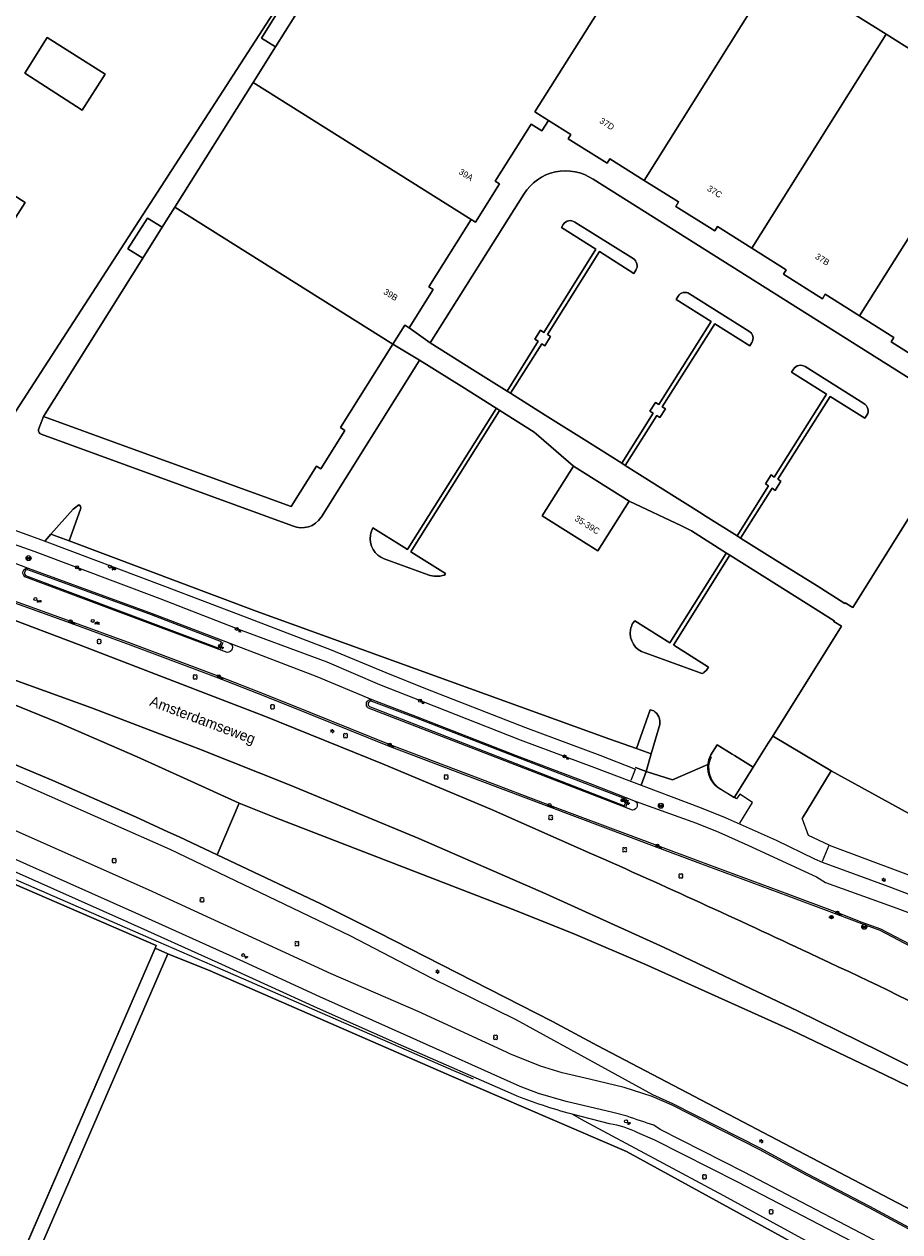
# Model space of a CAD drawing. Header units: metres. Extents: x 151448 to 154749, y 463108 to 465296.
# Tile 250 of 256: x 153706 to 153811, y 463832 to 463977. Entities that reach past the tile are written whole.
import ezdxf
from ezdxf.enums import TextEntityAlignment as Align

# ---------------------------------------------------------------- set-up
doc = ezdxf.new("R2010")
doc.units = ezdxf.units.M
doc.layers.get('0').update_dxf_attribs({"lineweight": 9})
for name, color, linetype, lineweight in [('B-ME-GR-BOOM-S', 253, 'Continuous', 9), ('B-ME-GR-HAAG-G', 253, 'Continuous', 9), ('B-ME-IE-MEUBILAIR_BRANDKRAAN-S', 253, 'Continuous', 9), ('B-ME-IE-MEUBILAIR_LICHTMAST-S', 253, 'Continuous', 9), ('B-ME-IE-MEUBILAIR_PAAL-S', 253, 'Continuous', 9), ('B-ME-IE-MEUBILAIR_TROTTOIRKOLK-S', 253, 'Continuous', 9), ('B-ME-IE-MEUBILAIR_VERKEERSBORD-S', 253, 'Continuous', 9), ('B-ME-KL-DATA_AFSLUITER-S', 253, 'Continuous', 9), ('B-ME-KL-GAS_AFSLUITER-S', 253, 'Continuous', 9), ('B-ME-RI-PUT-S', 253, 'Continuous', 9), ('B-ME-VH-KANTOPSLUITING_ELEMENT_INRIT-G', 253, 'Continuous', 9), ('B-ME-VH-KANTOPSLUITING_VOORKANTBAND-G', 253, 'Continuous', 9), ('B-ME-VH-MATERIAALGRENS-G', 253, 'Continuous', 9), ('B-ME-VH-VERHARDING_ASFALT-G', 253, 'Continuous', 9), ('B-ME-VH-VERHARDING_BETONSTRAATSTEEN-G', 253, 'Continuous', 9), ('B-ME-VH-VERHARDING_TEGEL-G', 253, 'Continuous', 9), ('B-PV-GR-GROENVOORZIENING-GV', 253, 'Continuous', 9), ('B-PV-GR-HAAG-GV', 253, 'Continuous', 9), ('B-PV-IE-TERREINAFSCHEIDING_KUNSTMATIG_HEKWERK-G', 253, 'Continuous', 9), ('B-PV-OG-BEBOUWING-GV', 1, 'Continuous', 9), ('B-PV-OG-BEBOUWING-T18', 2, 'Continuous', 9), ('B-PV-OG-TERREIN_BEGROEID-GV', 253, 'Continuous', 9), ('B-PV-OG-TERREIN_ERF-GV', 253, 'Continuous', 9), ('B-PV-OG-TOPOGRAFIE-T18', 2, 'Continuous', 9), ('B-PV-VH-GESLOTENVERHARDING_ASFALT-GV', 253, 'Continuous', 9), ('B-PV-VH-GESLOTENVERHARDING_KUNSTSTOF-GV', 253, 'Continuous', 9), ('B-PV-VH-OPENVERHARDING_BETONSTRAATSTEEN-GV', 253, 'Continuous', 9), ('B-PV-VH-OPENVERHARDING_TEGEL-GV', 253, 'Continuous', 9)]:
    doc.layers.add(name, color=color, linetype=linetype, lineweight=lineweight)
doc.styles.add('18_100', font='romans', dxfattribs={"width": 0.8, "height": 0.18})
doc.styles.add('18_200', font='romans', dxfattribs={"width": 0.8, "height": 0.36})
doc.styles.add('Drong', font='txt', dxfattribs={"height": 1.8})

# ---------------------------------------------------------------- blocks, each defined once
blk = doc.blocks.new('put')
at = {"color": 0, "ltscale": 0.5}
for p, q in [((-0.3, 0.06), (-0.06, 0.05)), ((-0.3, 0.03), (-0.03, 0.03)), ((-0.3, 0), (0, 0)), ((-0.29, 0.08), (-0.08, 0.08)), ((-0.28, 0.11), (-0.11, 0.11)), ((-0.27, 0.14), (-0.14, 0.14)), ((-0.27, 0.14), (-0.14, 0.14)), ((-0.25, 0.16), (-0.16, 0.16)), ((-0.23, 0.19), (-0.19, 0.19)), ((0, 0), (0.3, 0)), ((0.03, 0.03), (0.3, 0.03)), ((0.05, 0.05), (0.29, 0.05)), ((0.08, 0.08), (0.29, 0.08)), ((0.11, 0.11), (0.28, 0.11)), ((0.14, 0.14), (0.27, 0.14)), ((0.16, 0.16), (0.25, 0.16)), ((0.19, 0.19), (0.23, 0.19)), ((-0.3, -0.03), (-0.03, -0.03)), ((-0.3, -0.05), (-0.05, -0.05)), ((-0.29, -0.08), (-0.08, -0.08)), ((-0.28, -0.11), (-0.11, -0.11)), ((-0.27, -0.14), (-0.14, -0.14)), ((-0.25, -0.16), (-0.16, -0.16)), ((-0.23, -0.19), (-0.19, -0.19)), ((0.03, -0.03), (0.3, -0.03)), ((0.05, -0.05), (0.29, -0.06)), ((0.08, -0.08), (0.29, -0.08)), ((0.11, -0.11), (0.28, -0.11)), ((0.14, -0.14), (0.27, -0.14)), ((0.16, -0.16), (0.25, -0.16)), ((0.19, -0.19), (0.23, -0.19))]:
    blk.add_line(p, q, dxfattribs=at)
at = {"ltscale": 0.5}
for p, q in [((-0.21, 0.21), (0.21, -0.21)), ((0.21, 0.21), (-0.21, -0.21))]:
    blk.add_line(p, q, dxfattribs=at)
blk.add_ellipse((0, 0), major_axis=(-0.212, 0.212), ratio=1, start_param=3.926991, end_param=10.210176, dxfattribs=at)
at = {"style": '18_200', "width": 0.8}
blk.add_attdef('HOOGTE', (0.4, 0.26), '', height=0.25, dxfattribs=at)
blk = doc.blocks.new('TROTTOIRKOLK')
at = {"ltscale": 2}
blk.add_ellipse((0, 0), major_axis=(-0.127, 0.127), ratio=1, start_param=3.926991, end_param=10.210176, dxfattribs=at)
at = {"ltscale": 2, "style": '18_100', "width": 0.8}
blk.add_text('TK', height=0.216, dxfattribs=at).set_placement((0.19, -0.37))
at = {"style": '18_200', "width": 0.8}
blk.add_attdef('HOOGTE', (0.21, 0.18), '', height=0.25, dxfattribs=at)
blk = doc.blocks.new('gasafsluiter')
at = {"ltscale": 2}
blk.add_ellipse((0, 0), major_axis=(-0.181, 0), ratio=1, start_param=3.926991, end_param=10.210176, dxfattribs=at)
at = {"ltscale": 2, "style": '18_200', "width": 0.8}
blk.add_text('GAS', height=0.218, dxfattribs=at).set_placement((0.22, -0.38))
at = {"style": '18_200', "width": 0.8}
blk.add_attdef('HOOGTE', (0.27, 0.13), '', height=0.25, dxfattribs=at)
blk = doc.blocks.new('PAAL')
at = {"ltscale": 2}
blk.add_ellipse((0, 0), major_axis=(-0.181, 0), ratio=1, start_param=3.926991, end_param=10.210176, dxfattribs=at)
at = {"ltscale": 2, "style": '18_200', "width": 0.8}
blk.add_text('P', height=0.218, dxfattribs=at).set_placement((0.22, -0.38))
at = {"style": '18_200', "width": 0.8}
blk.add_attdef('HOOGTE', (0.24, 0.2), '', height=0.25, dxfattribs=at)
blk = doc.blocks.new('verkeersbord')
blk.add_line((-0.3, 0), (0.3, 0))
for radius in [0.2, 0.0745]:
    blk.add_circle((0, 0), radius)
at = {"style": '18_200', "width": 0.8}
blk.add_attdef('HOOGTE', (0.24, 0.18), '', height=0.25, dxfattribs=at)
blk = doc.blocks.new('LICHTMAST')
at = {"ltscale": 0.1}
for p, q in [((-0.11, 0.06), (-0.22, 0.13)), ((0, 0.13), (0, 0.25)), ((0.11, 0.06), (0.22, 0.13)), ((-0.11, -0.06), (-0.22, -0.13)), ((0, -0.13), (0, -0.25)), ((0.11, -0.06), (0.22, -0.13))]:
    blk.add_line(p, q, dxfattribs=at)
blk.add_circle((0, 0), 0.127, dxfattribs=at)
at = {"style": '18_200', "width": 0.8}
blk.add_attdef('HOOGTE', (0.25, 0.24), '', height=0.25, dxfattribs=at)
blk = doc.blocks.new('boom')
for centre, major_axis, start_param, end_param in [((-0.12, 0.12), (-0.0916, 0.0916), 4.266828, 8.299543), ((0.12, 0.12), (0.0916, 0.0916), 4.266828, 8.299543), ((-0.12, -0.12), (0.0916, 0.0916), 1.125235, 5.15795), ((0.12, -0.12), (-0.0916, 0.0916), 1.125235, 5.15795)]:
    blk.add_ellipse(centre, major_axis=major_axis, ratio=1, start_param=start_param, end_param=end_param)
at = {"style": '18_200', "width": 0.8}
blk.add_attdef('HOOGTE', (0.31, 0.12), '', height=0.25, dxfattribs=at)
blk = doc.blocks.new('afsluiter algemeen')
at = {"ltscale": 2}
blk.add_ellipse((0, 0), major_axis=(-0.181, 0), ratio=1, start_param=3.926991, end_param=10.210176, dxfattribs=at)
at = {"ltscale": 2, "style": '18_200', "width": 0.8}
blk.add_text('AFSL', height=0.218, dxfattribs=at).set_placement((0.22, -0.38))
at = {"style": '18_200', "width": 0.8}
blk.add_attdef('HOOGTE', (0.24, 0.14), '', height=0.25, dxfattribs=at)
blk = doc.blocks.new('BRANDKRAAN')
at = {"ltscale": 2}
blk.add_ellipse((0, 0), major_axis=(-0.127, 0.127), ratio=1, start_param=3.926991, end_param=10.210176, dxfattribs=at)
at = {"ltscale": 2, "style": '18_100', "width": 0.8}
blk.add_text('BKR', height=0.216, dxfattribs=at).set_placement((0.18, -0.38))
at = {"style": '18_200', "width": 0.8}
blk.add_attdef('HOOGTE', (0.29, 0.2), '', height=0.25, dxfattribs=at)
blk = doc.blocks.new('drainput')
at = {"ltscale": 2}
blk.add_ellipse((0, 0), major_axis=(-0.127, 0.127), ratio=1, start_param=1.570796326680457, end_param=7.853981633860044, dxfattribs=at)
at = {"ltscale": 2, "style": '18_100', "width": 0.8}
blk.add_text('DP', height=0.216, dxfattribs=at).set_placement((0.19, -0.37))
at = {"style": '18_200', "width": 0.8}
blk.add_attdef('HOOGTE', (0.3, 0.19), '', height=0.25, dxfattribs=at)

msp = doc.modelspace()

# ---------------------------------------------------------------- linework, layer by layer
at = {"layer": 'B-ME-GR-HAAG-G', "ltscale": 0.2}
for points in [[(153729.396, 463902.122), (153729.717, 463902.898), (153721.312, 463906.121), (153706.41, 463911.558, 0.6698317), (153706.151, 463910.885)], [(153778.182, 463883.16), (153778.446, 463883.934), (153773.969, 463885.659), (153765.097, 463889.045), (153753.18, 463893.694), (153747.732, 463895.775, 0.7627346), (153747.502, 463895.1)]]:
    msp.add_lwpolyline(points, format="xyb", close=True, dxfattribs=at)
for points in [[(153697.443, 463910.238), (153711.5, 463905.172), (153718.727, 463902.528), (153729.32, 463898.563), (153735.065, 463896.33), (153740.332, 463894.194), (153749.869, 463890.355), (153760.456, 463886.342), (153769.098, 463883.085), (153782.067, 463878.211), (153786.995, 463876.362), (153797.833, 463872.373), (153803.709, 463870.146), (153806.667, 463869.02), (153808.875, 463868.211), (153813.307, 463865.89), (153818.076, 463862.986), (153820.458, 463860.844), (153822.732, 463858.455)], [(153828.615, 463825.919), (153829.591, 463825.363), (153829.634, 463825.268), (153828.937, 463823.853), (153818.194, 463829.371), (153807.68, 463835.009), (153800.166, 463838.933), (153794.558, 463841.974), (153784.012, 463847.354), (153781.597, 463848.418), (153765.14, 463857.442), (153754.982, 463862.46), (153745.183, 463867.542), (153723.524, 463877.924), (153701.741, 463887.522)], [(153842.347, 463807.993), (153825.591, 463817.353), (153806.399, 463827.38), (153790.122, 463836.275), (153773.385, 463845.273), (153771.868, 463846.088)]]:
    msp.add_lwpolyline(points, dxfattribs=at)
at = {"layer": 'B-ME-VH-KANTOPSLUITING_ELEMENT_INRIT-G'}
msp.add_lwpolyline([(153702.299, 463917.24), (153708.369, 463915.024)], dxfattribs=at)
at = {"layer": 'B-ME-VH-KANTOPSLUITING_VOORKANTBAND-G'}
for points in [[(153707.279, 463913.737), (153722.316, 463908.094), (153732.07, 463904.292), (153742.401, 463900.472), (153748.73, 463897.744), (153753.928, 463895.725), (153765.636, 463891.089), (153774.578, 463887.788), (153778.705, 463886.223), (153787.418, 463882.92), (153790.287, 463881.773), (153796.433, 463879.032), (153801.031, 463876.799), (153801.964, 463876.384), (153809.847, 463873.533), (153822.41, 463868.766), (153831.74, 463865.412), (153841.349, 463861.8, 0.3779304), (153858.675, 463868.145), (153864.114, 463876.955)], [(153792.049, 463884.585), (153791.646, 463884.01), (153789.896, 463885.044, -0.3850414), (153788.629, 463889.107)], [(153842.974, 463804.001), (153844.962, 463808.411, 0.3681079), (153844.02, 463811.825), (153835.761, 463816.135), (153831.618, 463818.406), (153827.653, 463820.577), (153816.816, 463826.31), (153807.514, 463831.32), (153798.543, 463836.005), (153792.584, 463839.148), (153782.468, 463844.276), (153781.724, 463844.777, -0.0093099), (153778.487, 463845.858), (153776.774, 463846.3), (153771.177, 463847.639), (153767.852, 463848.576), (153765.615, 463849.433), (153752.028, 463855.533), (153741.544, 463860.194), (153731.959, 463864.603), (153719.32, 463870.293), (153698.437, 463879.587)]]:
    msp.add_lwpolyline(points, format="xyb", dxfattribs=at)
for points in [[(153706.047, 463910.71, -0.7240538), (153706.447, 463911.757), (153721.382, 463906.308), (153730.723, 463902.727, -0.8350179), (153730.381, 463901.627)], [(153747.411, 463894.921, -0.804629), (153747.778, 463895.972), (153753.252, 463893.881), (153765.169, 463889.232), (153774.041, 463885.846), (153779.477, 463883.751, -0.7044888), (153779.15, 463882.669)]]:
    msp.add_lwpolyline(points, format="xyb", close=True, dxfattribs=at)
msp.add_lwpolyline([(153697.512, 463910.426), (153711.568, 463905.36), (153718.796, 463902.716), (153729.391, 463898.75), (153735.139, 463896.516), (153740.407, 463894.379), (153749.942, 463890.541), (153760.527, 463886.529), (153769.169, 463883.272), (153782.137, 463878.398), (153787.065, 463876.549), (153797.903, 463872.56), (153803.78, 463870.333), (153806.737, 463869.207), (153808.956, 463868.394), (153813.406, 463866.064), (153818.196, 463863.147), (153820.598, 463860.988), (153822.877, 463858.593)], dxfattribs=at)
at = {"layer": 'B-ME-VH-MATERIAALGRENS-G', "ltscale": 0.3}
for points in [[(153684.926, 463919.636), (153696.385, 463915.572), (153706.447, 463911.757)], [(153701.344, 463915.816), (153707.279, 463913.737)], [(153730.723, 463902.727), (153741.175, 463898.733), (153747.778, 463895.972)], [(153778.996, 463886.277), (153779.493, 463887.57)], [(153792.046, 463881.099), (153793.586, 463883.56), (153792.049, 463884.585)], [(153779.477, 463883.751), (153786.836, 463881.07), (153789.542, 463879.993), (153793.005, 463878.429), (153801.274, 463874.629), (153802.361, 463873.938), (153810.926, 463870.854), (153821.786, 463866.795), (153830.974, 463863.455), (153840.638, 463859.938), (153848.797, 463855.216), (153848.586, 463854.799)], [(153801.994, 463876.517), (153802.808, 463878.426)]]:
    msp.add_lwpolyline(points, dxfattribs=at)
at = {"layer": 'B-ME-VH-VERHARDING_ASFALT-G'}
msp.add_lwpolyline([(153826.903, 463819.259), (153816.248, 463825.105), (153807.432, 463829.804), (153791.805, 463837.931), (153781.825, 463842.965), (153779.793, 463843.863, 0.0857905), (153776.371, 463844.922), (153771.868, 463846.088, -0.0271117), (153764.82, 463848.449), (153751.626, 463854.258), (153741.266, 463858.858), (153729.318, 463864.308), (153718.431, 463869.205), (153697.987, 463878.294), (153690.377, 463881.592), (153688.088, 463883.064), (153686.151, 463884.553), (153685.675, 463884.777), (153685.335, 463884.568), (153684.003, 463882.338)], format="xyb", dxfattribs=at)
msp.add_lwpolyline([(153832.524, 463821.652), (153829.026, 463823.582), (153818.101, 463829.194), (153807.586, 463834.832), (153800.072, 463838.756), (153794.465, 463841.797), (153783.926, 463847.173), (153781.526, 463848.231), (153778.149, 463849.293), (153773.963, 463850.319), (153770.68, 463851.072), (153768.068, 463851.888), (153764.401, 463853.342), (153763.981, 463853.569), (153753.349, 463858.464), (153742.923, 463862.991), (153720.922, 463873.071), (153699.697, 463882.496)], dxfattribs=at)
at = {"layer": 'B-ME-VH-VERHARDING_BETONSTRAATSTEEN-G'}
for points in [[(153729.581, 463902.046), (153729.908, 463902.836)], [(153778.371, 463883.095), (153778.651, 463883.914)], [(153802.808, 463878.426), (153800.309, 463879.617), (153799.535, 463881.676)]]:
    msp.add_lwpolyline(points, dxfattribs=at)
at = {"layer": 'B-ME-VH-VERHARDING_TEGEL-G'}
msp.add_lwpolyline([(153708.369, 463915.024), (153722.866, 463909.581), (153732.548, 463905.908), (153742.899, 463901.936), (153749.48, 463899.223), (153754.267, 463897.291), (153766.267, 463892.6), (153775.216, 463889.253), (153779.493, 463887.57)], dxfattribs=at)
msp.add_lwpolyline([(153802.808, 463878.426), (153811.681, 463875.132), (153823.593, 463870.684), (153832.258, 463867.524), (153841.949, 463863.909, 0.3838312), (153856.961, 463869.61), (153862.047, 463877.801)], format="xyb", dxfattribs=at)
at = {"layer": 'B-PV-GR-GROENVOORZIENING-GV', "flags": 128}
for points in [[(153553.893, 463952.773), (153556.471, 463952.083), (153560.253, 463951.143), (153589.11, 463942.9), (153591.899, 463942.093), (153604.373, 463938.483), (153609.376, 463937.034), (153622.396, 463933.265), (153641.621, 463927.31), (153658.899, 463921.511), (153678.561, 463914.822), (153703.4, 463906.01), (153712.535, 463902.584), (153729.269, 463896.132), (153735.003, 463893.921), (153749.282, 463888.13), (153762.19, 463882.745), (153774.232, 463877.416)], [(153821.575, 463847.276), (153819.644, 463848.265), (153808.939, 463853.652), (153798.972, 463858.54), (153782.948, 463866.131), (153768.734, 463872.581), (153753.451, 463879.241), (153737.966, 463885.668), (153726.979, 463890.015), (153725.301, 463890.679), (153714.081, 463894.959), (153673.58, 463909.587), (153648.373, 463918.05), (153629.238, 463924.158), (153609.916, 463930.044), (153607.552, 463930.673), (153589.968, 463935.354), (153589.46, 463933.018)], [(153589.46, 463933.018), (153601.633, 463930.086), (153606.949, 463928.565), (153629.126, 463922.222), (153653.17, 463914.577), (153672.951, 463907.652), (153681.984, 463904.402), (153690.717, 463901.038), (153710.147, 463893.146), (153719.556, 463889.061), (153725.602, 463886.331), (153731.849, 463883.51), (153736.248, 463881.738), (153765.174, 463870.562), (153772.269, 463867.7), (153780.646, 463864.137), (153798.259, 463856.205), (153809.427, 463850.869), (153813.942, 463848.665)], [(153779.492, 463887.773), (153780.793, 463887.291), (153781.402, 463889.413), (153779.605, 463890.062), (153776.436, 463891.205), (153733.894, 463906.583), (153711.394, 463915.037), (153709.208, 463915.852), (153708.488, 463915.044)], [(153828.633, 463826.191), (153817.309, 463832.164), (153805.735, 463838.202), (153774.893, 463854.364), (153769.51, 463857.227), (153748.57, 463867.958), (153741.656, 463871.4), (153729.196, 463877.294), (153724.636, 463879.451), (153723.269, 463880.067), (153719.356, 463881.832), (153709.425, 463886.203), (153703.913, 463888.527)], [(153760.029, 463850.322), (153757.669, 463851.318), (153728.617, 463863.986), (153722.162, 463866.793), (153690.606, 463880.518), (153685.959, 463882.54), (153685.723, 463881.998), (153687.136, 463881.386), (153690.433, 463879.96), (153721.871, 463866.362), (153721.733, 463866.044), (153723.276, 463865.374), (153728.337, 463863.344), (153757.392, 463850.675), (153778.405, 463841.629), (153841.45, 463807.086)]]:
    msp.add_lwpolyline(points, dxfattribs=at)
at = {"layer": 'B-PV-GR-GROENVOORZIENING-GV'}
for points in [[(153774.232, 463877.416, -0.0052999), (153800.423, 463865.451)], [(153800.423, 463865.451, -0.0065006), (153819.208, 463856.411)]]:
    msp.add_lwpolyline(points, format="xyb", dxfattribs=at)
at = {"layer": 'B-PV-GR-HAAG-GV', "flags": 128}
for points in [[(153553.893, 463952.773), (153556.471, 463952.083), (153560.253, 463951.143), (153589.11, 463942.9), (153591.899, 463942.093), (153604.373, 463938.483), (153609.376, 463937.034), (153622.396, 463933.265), (153641.621, 463927.31), (153658.899, 463921.511), (153678.561, 463914.822), (153703.4, 463906.01), (153712.535, 463902.584), (153729.269, 463896.132), (153735.003, 463893.921), (153749.282, 463888.13), (153762.19, 463882.745), (153774.232, 463877.416)], [(153821.575, 463847.276), (153819.644, 463848.265), (153808.939, 463853.652), (153798.972, 463858.54), (153782.948, 463866.131), (153768.734, 463872.581), (153753.451, 463879.241), (153737.966, 463885.668), (153726.979, 463890.015), (153725.301, 463890.679), (153714.081, 463894.959), (153673.58, 463909.587), (153648.373, 463918.05), (153629.238, 463924.158), (153609.916, 463930.044), (153607.552, 463930.673), (153589.968, 463935.354), (153589.46, 463933.018)], [(153589.46, 463933.018), (153601.633, 463930.086), (153606.949, 463928.565), (153629.126, 463922.222), (153653.17, 463914.577), (153672.951, 463907.652), (153681.984, 463904.402), (153690.717, 463901.038), (153710.147, 463893.146), (153719.556, 463889.061), (153725.602, 463886.331), (153731.849, 463883.51), (153736.248, 463881.738), (153765.174, 463870.562), (153772.269, 463867.7), (153780.646, 463864.137), (153798.259, 463856.205), (153809.427, 463850.869), (153813.942, 463848.665)], [(153779.492, 463887.773), (153780.793, 463887.291), (153781.402, 463889.413), (153779.605, 463890.062), (153776.436, 463891.205), (153733.894, 463906.583), (153711.394, 463915.037), (153709.208, 463915.852), (153708.488, 463915.044)], [(153828.633, 463826.191), (153817.309, 463832.164), (153805.735, 463838.202), (153774.893, 463854.364), (153769.51, 463857.227), (153748.57, 463867.958), (153741.656, 463871.4), (153729.196, 463877.294), (153724.636, 463879.451), (153723.269, 463880.067), (153719.356, 463881.832), (153709.425, 463886.203), (153703.913, 463888.527)], [(153760.029, 463850.322), (153757.669, 463851.318), (153728.617, 463863.986), (153722.162, 463866.793), (153690.606, 463880.518), (153685.959, 463882.54), (153685.723, 463881.998), (153687.136, 463881.386), (153690.433, 463879.96), (153721.871, 463866.362), (153721.733, 463866.044), (153723.276, 463865.374), (153728.337, 463863.344), (153757.392, 463850.675), (153778.405, 463841.629), (153841.45, 463807.086)]]:
    msp.add_lwpolyline(points, dxfattribs=at)
at = {"layer": 'B-PV-GR-HAAG-GV'}
for points in [[(153774.232, 463877.416, -0.0052999), (153800.423, 463865.451)], [(153800.423, 463865.451, -0.0065006), (153819.208, 463856.411)]]:
    msp.add_lwpolyline(points, format="xyb", dxfattribs=at)
at = {"layer": 'B-PV-IE-TERREINAFSCHEIDING_KUNSTMATIG_HEKWERK-G', "flags": 128}
for points in [[(153736.216, 463974.419), (153734.531, 463975.479), (153736.841, 463979.181), (153738.539, 463978.113)], [(153720.244, 463949.014), (153718.464, 463950.133), (153720.809, 463953.839), (153722.578, 463952.727)], [(153692.316, 463798.337), (153707.326, 463832.914), (153721.733, 463866.044)]]:
    msp.add_lwpolyline(points, dxfattribs=at)
at = {"layer": 'B-PV-OG-BEBOUWING-GV', "flags": 128}
for points in [[(153738.539, 463978.113), (153736.216, 463974.419), (153733.523, 463970.136), (153759.742, 463953.652), (153760.26, 463953.327), (153763.158, 463957.943), (153762.641, 463958.267), (153765.124, 463962.218), (153766.951, 463965.126), (153768.222, 463964.311), (153769.039, 463965.586), (153767.416, 463966.609), (153778.252, 463983.845), (153752.372, 464000.116)], [(153796.668, 463984.099), (153783.585, 463992.328), (153778.252, 463983.845), (153767.416, 463966.609), (153769.039, 463965.586), (153771.719, 463963.896), (153771.395, 463963.38), (153776.087, 463960.43), (153776.414, 463960.945), (153780.542, 463958.359)], [(153796.668, 463984.099), (153780.542, 463958.359), (153784.669, 463955.773), (153784.337, 463955.245), (153789.038, 463952.287), (153789.369, 463952.812), (153793.499, 463950.221), (153809.638, 463975.942)], [(153712.941, 463966.823), (153715.739, 463971.12), (153708.767, 463975.554), (153706.064, 463971.257)], [(153822.623, 463967.775), (153809.638, 463975.942), (153793.499, 463950.221), (153797.63, 463947.629), (153797.295, 463947.098), (153801.988, 463944.14), (153802.325, 463944.677), (153806.453, 463942.08)], [(153680.373, 463959.464), (153664.641, 463934.667), (153665.217, 463934.277), (153664.696, 463933.179), (153668.169, 463930.958), (153668.945, 463931.92), (153673.91, 463928.738), (153676.506, 463932.876), (153680.643, 463930.286), (153679.867, 463929.049), (153686.425, 463924.868), (153706.093, 463955.7), (153697.535, 463961.156), (153700.548, 463965.882), (153687.028, 463974.494), (153678.297, 463960.783)], [(153733.523, 463970.136), (153724.103, 463955.152), (153750.324, 463938.667), (153751.765, 463940.964), (153752.292, 463940.633), (153755.189, 463945.249), (153754.666, 463945.578), (153759.742, 463953.652)], [(153822.623, 463967.775), (153806.453, 463942.08), (153810.58, 463939.482), (153810.244, 463938.947), (153814.938, 463935.995), (153815.267, 463936.526), (153817.837, 463934.909), (153820.57, 463939.231), (153822.285, 463938.145), (153835.72, 463959.538)], [(153750.324, 463938.667), (153724.103, 463955.152), (153722.578, 463952.727), (153720.244, 463949.014), (153708.29, 463930), (153718.226, 463926.373), (153738.096, 463919.175), (153741.141, 463924.029), (153741.661, 463923.705), (153744.556, 463928.31), (153744.031, 463928.64)], [(153778.735, 463919.82), (153772.031, 463924.021), (153768.284, 463918.043), (153774.988, 463913.841)]]:
    msp.add_lwpolyline(points, close=True, dxfattribs=at)
at = {"layer": 'B-PV-OG-TERREIN_BEGROEID-GV', "flags": 128}
msp.add_lwpolyline([(153846.616, 463867.066), (153813.631, 463881.557), (153803.044, 463887.367), (153800.056, 463882.498), (153799.589, 463881.737)], dxfattribs=at)
at = {"layer": 'B-PV-OG-TERREIN_ERF-GV', "flags": 128}
for points in [[(153703.652, 463928.565), (153742.496, 463988.638), (153736.626, 463992.215), (153736.545, 463992.265), (153751.877, 464016.363), (153752.344, 464017.097), (153750.911, 464018.007), (153748.433, 464014.107), (153748.534, 464014.04), (153735.309, 463993.153), (153709.137, 464009.722), (153706.886, 464006.167), (153700.361, 464010.298), (153706.191, 464019.507), (153702.559, 464021.807)], [(153774.408, 463958.5), (153815.793, 463932.474), (153819.948, 463929.906), (153822.624, 463930.357), (153861.534, 463991.579), (153858.748, 463993.228), (153857.183, 463989.486), (153840.467, 463962.765), (153835.099, 463966.088), (153834.899, 463965.773), (153802.192, 463986.469), (153783.891, 463997.984), (153784.013, 463998.174), (153781.151, 464000), (153778.956, 464001.402), (153777.935, 463999.794), (153751.877, 464016.363), (153736.545, 463992.265), (153736.626, 463992.215), (153742.496, 463988.638), (153703.652, 463928.565)], [(153796.668, 463984.099), (153809.638, 463975.942), (153822.623, 463967.775)], [(153707.72, 463928.403), (153708.29, 463930), (153720.244, 463949.014), (153718.464, 463950.133), (153720.809, 463953.839), (153722.578, 463952.727), (153724.103, 463955.152), (153733.523, 463970.136), (153736.216, 463974.419), (153734.531, 463975.479), (153736.841, 463979.181)], [(153814.938, 463935.995), (153810.244, 463938.947), (153810.58, 463939.482), (153806.453, 463942.08), (153802.325, 463944.677), (153801.988, 463944.14), (153797.295, 463947.098), (153797.63, 463947.629), (153793.499, 463950.221), (153789.369, 463952.812), (153789.038, 463952.287), (153784.337, 463955.245), (153784.669, 463955.773), (153780.542, 463958.359), (153776.414, 463960.945), (153776.087, 463960.43), (153771.395, 463963.38), (153771.719, 463963.896), (153769.039, 463965.586), (153768.222, 463964.311), (153766.951, 463965.126), (153765.124, 463962.218), (153762.641, 463958.267), (153763.158, 463957.943), (153760.26, 463953.327), (153759.742, 463953.652), (153754.666, 463945.578), (153755.189, 463945.249), (153752.292, 463940.633), (153754.82, 463938.823), (153766.091, 463956.725)], [(153807.342, 463930.153), (153807.085, 463929.787), (153802.906, 463932.391), (153796.611, 463922.433), (153796.991, 463922.193), (153796.32, 463921.101), (153795.947, 463921.349), (153792.151, 463915.373), (153796.315, 463912.734), (153801.335, 463909.614), (153804.676, 463907.491), (153804.731, 463907.577), (153805.626, 463907.017), (153819.948, 463929.906), (153815.793, 463932.474), (153774.408, 463958.5)], [(153766.091, 463956.725), (153754.82, 463938.823)], [(153754.82, 463938.823), (153759.896, 463935.647), (153764.053, 463933.025), (153767.802, 463939.022), (153767.417, 463939.261), (153768.09, 463940.351), (153768.473, 463940.099), (153774.74, 463950.08), (153770.591, 463952.685), (153770.822, 463953.066)], [(153770.822, 463953.066), (153770.591, 463952.685), (153774.74, 463950.08), (153768.473, 463940.099), (153768.09, 463940.351), (153767.417, 463939.261), (153767.802, 463939.022), (153764.053, 463933.025)], [(153772.214, 463953.345), (153779.207, 463948.959)], [(153779.207, 463948.959), (153772.214, 463953.345)], [(153764.053, 463933.025), (153764.475, 463932.77), (153768.219, 463938.727), (153768.607, 463938.492), (153769.265, 463939.587), (153768.903, 463939.829), (153775.186, 463949.802), (153779.304, 463947.19), (153779.552, 463947.586)], [(153779.552, 463947.586), (153779.304, 463947.19), (153775.186, 463949.802), (153768.903, 463939.829), (153769.265, 463939.587), (153768.607, 463938.492), (153768.219, 463938.727), (153764.475, 463932.77), (153768.624, 463930.138), (153773.649, 463926.999), (153777.845, 463924.376), (153781.617, 463930.363), (153781.236, 463930.618), (153781.92, 463931.655), (153782.298, 463931.44), (153788.594, 463941.411), (153784.384, 463944.049), (153784.618, 463944.436)], [(153784.618, 463944.436), (153784.384, 463944.049), (153788.594, 463941.411), (153782.298, 463931.44), (153781.92, 463931.655), (153781.236, 463930.618), (153781.617, 463930.363), (153777.845, 463924.376), (153778.275, 463924.097), (153782.075, 463930.096), (153782.427, 463929.865), (153783.097, 463930.906), (153782.722, 463931.16), (153789.046, 463941.131), (153793.247, 463938.489), (153793.487, 463938.874)], [(153785.991, 463944.74), (153793.137, 463940.252)], [(153793.137, 463940.252), (153785.991, 463944.74)], [(153819.948, 463929.906), (153805.626, 463907.017), (153804.731, 463907.577), (153804.676, 463907.491), (153801.335, 463909.614), (153796.315, 463912.734), (153792.151, 463915.373), (153791.741, 463915.637), (153787.679, 463918.167), (153787.529, 463918.262), (153782.472, 463921.45), (153778.275, 463924.097), (153777.845, 463924.376), (153773.649, 463926.999), (153768.624, 463930.138), (153764.475, 463932.77), (153764.053, 463933.025), (153759.896, 463935.647), (153754.82, 463938.823), (153752.292, 463940.633), (153751.765, 463940.964), (153750.324, 463938.667), (153753.543, 463936.768), (153758.618, 463933.584), (153762.762, 463930.967), (153763.178, 463930.7), (153767.334, 463928.095), (153767.898, 463927.606), (153772.031, 463924.021), (153778.735, 463919.82), (153785.035, 463916.82), (153786.233, 463916.249), (153790.446, 463913.564), (153790.844, 463913.305), (153795.067, 463910.652), (153800.017, 463907.547), (153803.391, 463905.434), (153803.339, 463905.341), (153804.262, 463904.776), (153795.937, 463891.431), (153796.1, 463891.5), (153803.044, 463887.367), (153813.631, 463881.557)], [(153793.487, 463938.874), (153793.247, 463938.489), (153789.046, 463941.131), (153782.722, 463931.16), (153783.097, 463930.906), (153782.427, 463929.865), (153782.075, 463930.096), (153778.275, 463924.097), (153782.472, 463921.45), (153787.529, 463918.262), (153787.679, 463918.167), (153791.741, 463915.637), (153795.505, 463921.627), (153795.136, 463921.874), (153795.83, 463922.95), (153796.192, 463922.695), (153802.48, 463932.662), (153798.274, 463935.305), (153798.514, 463935.687)], [(153741.734, 463917.904), (153753.486, 463936.677), (153753.543, 463936.768), (153750.324, 463938.667), (153744.031, 463928.64), (153744.556, 463928.31), (153741.661, 463923.705), (153741.141, 463924.029), (153738.096, 463919.175), (153718.226, 463926.373), (153708.29, 463930), (153707.72, 463928.403)], [(153747.933, 463916.607), (153751.625, 463914.265), (153752.07, 463913.983), (153752.132, 463914.081), (153762.704, 463930.875), (153762.762, 463930.967), (153758.618, 463933.584), (153753.543, 463936.768), (153753.486, 463936.677), (153741.734, 463917.904), (153741.708, 463917.864)], [(153798.514, 463935.687), (153798.274, 463935.305), (153802.48, 463932.662), (153796.192, 463922.695), (153795.83, 463922.95), (153795.136, 463921.874), (153795.505, 463921.627), (153791.741, 463915.637), (153792.151, 463915.373), (153795.947, 463921.349), (153796.32, 463921.101), (153796.991, 463922.193), (153796.611, 463922.433), (153802.906, 463932.391), (153807.085, 463929.787), (153807.342, 463930.153)], [(153799.902, 463935.997), (153806.982, 463931.525)], [(153806.982, 463931.525), (153799.902, 463935.997)], [(153756.518, 463910.907), (153756.668, 463911.113), (153752.49, 463913.727), (153752.605, 463913.91), (153763.122, 463930.612), (153763.178, 463930.7), (153762.762, 463930.967), (153762.704, 463930.875), (153752.132, 463914.081), (153752.07, 463913.983), (153751.625, 463914.265), (153747.933, 463916.607)], [(153779.154, 463905.081), (153779.418, 463905.426), (153783.622, 463902.787), (153790.378, 463913.457), (153790.446, 463913.564), (153786.233, 463916.249), (153785.035, 463916.82), (153778.735, 463919.82), (153774.988, 463913.841), (153768.284, 463918.043), (153772.031, 463924.021), (153767.898, 463927.606), (153767.334, 463928.095), (153763.178, 463930.7), (153763.122, 463930.612), (153752.605, 463913.91), (153752.49, 463913.727), (153756.668, 463911.113), (153756.518, 463910.907)], [(153708.029, 463927.861), (153738.24, 463916.842)], [(153738.24, 463916.842), (153708.029, 463927.861)], [(153708.488, 463915.044), (153709.208, 463915.852), (153711.883, 463918.853), (153712.55, 463919.376)], [(153712.55, 463919.376), (153711.883, 463918.853), (153709.208, 463915.852), (153711.394, 463915.037), (153712.757, 463918.829)], [(153712.757, 463918.829), (153711.394, 463915.037), (153733.894, 463906.583), (153776.436, 463891.205), (153779.605, 463890.062), (153781.269, 463894.723), (153781.691, 463894.576)], [(153741.708, 463917.864), (153741.734, 463917.904)], [(153787.734, 463899.198), (153788.046, 463899.487), (153788.291, 463899.848), (153784.126, 463902.47), (153784.07, 463902.506), (153790.78, 463913.203), (153790.844, 463913.305), (153790.446, 463913.564), (153790.378, 463913.457), (153783.622, 463902.787), (153779.418, 463905.426), (153779.154, 463905.081)], [(153749.297, 463912.859), (153754.557, 463910.958)], [(153754.557, 463910.958), (153749.297, 463912.859)], [(153788.576, 463889.298), (153789.313, 463890.526), (153791.147, 463889.389), (153791.403, 463889.23), (153793.67, 463887.823), (153795.478, 463890.695), (153795.937, 463891.431), (153804.262, 463904.776), (153803.339, 463905.341), (153803.391, 463905.434), (153800.017, 463907.547), (153795.067, 463910.652), (153790.844, 463913.305), (153790.78, 463913.203), (153784.07, 463902.506), (153784.126, 463902.47), (153788.291, 463899.848), (153788.046, 463899.487), (153787.734, 463899.198)], [(153780.661, 463901.549), (153787.272, 463899.174)], [(153787.272, 463899.174), (153780.661, 463901.549)], [(153781.691, 463894.576), (153781.269, 463894.723), (153779.605, 463890.062)], [(153779.605, 463890.062), (153781.402, 463889.413), (153782.412, 463892.932)], [(153782.412, 463892.932), (153781.402, 463889.413), (153780.793, 463887.291), (153783.935, 463886.284), (153788.222, 463888.144)], [(153791.399, 463884.212), (153792.207, 463885.497), (153793.67, 463887.823), (153791.403, 463889.23), (153791.147, 463889.389), (153789.313, 463890.526), (153788.576, 463889.298)], [(153841.45, 463807.086), (153778.405, 463841.629), (153757.392, 463850.675), (153728.337, 463863.344), (153723.276, 463865.374), (153694.02, 463798.084)]]:
    msp.add_lwpolyline(points, dxfattribs=at)
for points in [[(153736.216, 463974.419), (153738.539, 463978.113), (153736.841, 463979.181), (153734.531, 463975.479)], [(153712.941, 463966.823), (153706.064, 463971.257), (153708.767, 463975.554), (153715.739, 463971.12)], [(153680.373, 463959.464), (153678.297, 463960.783), (153687.028, 463974.494), (153700.548, 463965.882), (153697.535, 463961.156), (153706.093, 463955.7), (153686.425, 463924.868), (153679.867, 463929.049), (153680.643, 463930.286), (153676.506, 463932.876), (153673.91, 463928.738), (153668.945, 463931.92), (153668.169, 463930.958), (153664.696, 463933.179), (153665.217, 463934.277), (153664.641, 463934.667)], [(153722.578, 463952.727), (153720.809, 463953.839), (153718.464, 463950.133), (153720.244, 463949.014)]]:
    msp.add_lwpolyline(points, close=True, dxfattribs=at)
at = {"layer": 'B-PV-OG-TERREIN_ERF-GV'}
for points in [[(153774.408, 463958.5, 0.425277), (153766.091, 463956.725)], [(153766.091, 463956.725, -0.425277), (153774.408, 463958.5)], [(153770.822, 463953.066, -0.4374913), (153772.214, 463953.345)], [(153772.214, 463953.345, 0.4374913), (153770.822, 463953.066)], [(153779.207, 463948.959, -0.4171657), (153779.552, 463947.586)], [(153779.552, 463947.586, 0.4171657), (153779.207, 463948.959)], [(153784.618, 463944.436, -0.4239105), (153785.991, 463944.74)], [(153785.991, 463944.74, 0.4239105), (153784.618, 463944.436)], [(153793.137, 463940.252, -0.4309089), (153793.487, 463938.874)], [(153793.487, 463938.874, 0.4309089), (153793.137, 463940.252)], [(153798.514, 463935.687, -0.3978041), (153799.902, 463935.997)], [(153799.902, 463935.997, 0.3978041), (153798.514, 463935.687)], [(153806.982, 463931.525, -0.4199796), (153807.342, 463930.153)], [(153807.342, 463930.153, 0.4199796), (153806.982, 463931.525)], [(153707.72, 463928.403, 0.3862816), (153708.029, 463927.861)], [(153708.029, 463927.861, -0.3862816), (153707.72, 463928.403)], [(153712.757, 463918.829, 0.3896358), (153712.55, 463919.376)], [(153712.55, 463919.376, -0.3896358), (153712.757, 463918.829)], [(153738.24, 463916.842, 0.3661848), (153741.708, 463917.864)], [(153741.708, 463917.864, -0.3661848), (153738.24, 463916.842)], [(153747.933, 463916.607, 0.090285), (153747.623, 463915.718)], [(153747.623, 463915.718, -0.090285), (153747.933, 463916.607)], [(153747.623, 463915.718, 0.3561234), (153749.297, 463912.859)], [(153749.297, 463912.859, -0.3561234), (153747.623, 463915.718)], [(153754.557, 463910.958, 0.1586047), (153756.518, 463910.907)], [(153756.518, 463910.907, -0.1586047), (153754.557, 463910.958)], [(153779.154, 463905.081, 0.0772287), (153778.91, 463904.364)], [(153778.91, 463904.364, -0.0772287), (153779.154, 463905.081)], [(153778.91, 463904.364, 0.383084), (153780.661, 463901.549)], [(153780.661, 463901.549, -0.383084), (153778.91, 463904.364)], [(153787.272, 463899.174, 0.3678732), (153787.734, 463899.198)], [(153787.734, 463899.198, -0.3678732), (153787.272, 463899.174)], [(153781.691, 463894.576, -0.3012987), (153782.412, 463892.932)], [(153782.412, 463892.932, 0.3012987), (153781.691, 463894.576)], [(153788.222, 463888.144, -0.0985511), (153788.576, 463889.298)], [(153788.576, 463889.298, 0.0985511), (153788.222, 463888.144)], [(153788.222, 463888.144, 0.2925267), (153789.726, 463885.161)]]:
    msp.add_lwpolyline(points, format="xyb", dxfattribs=at)
at = {"layer": 'B-PV-VH-GESLOTENVERHARDING_ASFALT-GV', "flags": 128}
for points in [[(153673.58, 463909.587), (153714.081, 463894.959), (153725.301, 463890.679), (153726.979, 463890.015), (153737.966, 463885.668), (153753.451, 463879.241), (153768.734, 463872.581), (153782.948, 463866.131), (153798.972, 463858.54), (153808.939, 463853.652), (153819.644, 463848.265), (153821.575, 463847.276), (153824.468, 463845.745), (153831.189, 463858.509)], [(153729.269, 463896.132), (153712.535, 463902.584), (153703.4, 463906.01)], [(153703.913, 463888.527), (153709.425, 463886.203), (153719.356, 463881.832), (153723.269, 463880.067), (153724.636, 463879.451), (153729.196, 463877.294), (153731.849, 463883.51), (153725.602, 463886.331), (153719.556, 463889.061), (153710.147, 463893.146), (153690.717, 463901.038)], [(153774.232, 463877.416), (153762.19, 463882.745), (153749.282, 463888.13), (153735.003, 463893.921), (153729.269, 463896.132)], [(153731.849, 463883.51), (153729.196, 463877.294), (153741.656, 463871.4), (153748.57, 463867.958), (153769.51, 463857.227), (153774.893, 463854.364), (153805.735, 463838.202), (153817.309, 463832.164), (153824.468, 463845.745), (153821.575, 463847.276)], [(153813.942, 463848.665), (153809.427, 463850.869), (153798.259, 463856.205), (153780.646, 463864.137), (153772.269, 463867.7), (153765.174, 463870.562), (153736.248, 463881.738), (153731.849, 463883.51)]]:
    msp.add_lwpolyline(points, dxfattribs=at)
at = {"layer": 'B-PV-VH-GESLOTENVERHARDING_ASFALT-GV'}
for points in [[(153800.423, 463865.451, 0.0052999), (153774.232, 463877.416)], [(153819.208, 463856.411, 0.0065006), (153800.423, 463865.451)]]:
    msp.add_lwpolyline(points, format="xyb", dxfattribs=at)
at = {"layer": 'B-PV-VH-GESLOTENVERHARDING_KUNSTSTOF-GV', "flags": 128}
msp.add_lwpolyline([(153721.733, 463866.044), (153721.871, 463866.362), (153690.433, 463879.96), (153675.83, 463846.377), (153690.554, 463840.145), (153675.867, 463806.397), (153692.671, 463799.16)], close=True, dxfattribs=at)
at = {"layer": 'B-PV-VH-OPENVERHARDING_BETONSTRAATSTEEN-GV', "flags": 128}
for points in [[(153799.589, 463881.737), (153800.056, 463882.498), (153803.044, 463887.367), (153796.1, 463891.5), (153795.937, 463891.431), (153795.478, 463890.695), (153793.67, 463887.823), (153792.207, 463885.497), (153791.399, 463884.212)], [(153780.189, 463885.659), (153780.793, 463887.291), (153779.492, 463887.773)], [(153788.222, 463888.144), (153783.935, 463886.284), (153780.793, 463887.291), (153780.189, 463885.659)], [(153791.354, 463884.141), (153789.726, 463885.161)]]:
    msp.add_lwpolyline(points, dxfattribs=at)
at = {"layer": 'B-PV-VH-OPENVERHARDING_BETONSTRAATSTEEN-GV'}
msp.add_lwpolyline([(153789.726, 463885.161, -0.2925267), (153788.222, 463888.144)], format="xyb", dxfattribs=at)
at = {"layer": 'B-PV-VH-OPENVERHARDING_TEGEL-GV', "flags": 128}
msp.add_lwpolyline([(153692.671, 463799.16), (153692.786, 463799.11), (153692.607, 463798.7), (153694.02, 463798.084), (153723.276, 463865.374), (153721.733, 463866.044)], close=True, dxfattribs=at)

# ---------------------------------------------------------------- block references
at = {"layer": 'B-ME-GR-BOOM-S'}
for p in [(153714.999, 463902.934), (153726.547, 463898.669), (153735.842, 463895.082), (153744.626, 463891.609), (153756.726, 463886.643), (153769.297, 463881.765), (153778.199, 463877.895), (153716.809, 463876.583), (153784.951, 463874.746), (153727.375, 463871.865), (153738.786, 463866.605), (153762.662, 463855.336), (153787.793, 463838.569), (153795.813, 463834.368)]:
    msp.add_blockref('boom', p, dxfattribs=at)
at = {"layer": 'B-ME-IE-MEUBILAIR_BRANDKRAAN-S'}
msp.add_blockref('BRANDKRAAN', (153707.337, 463908.035), dxfattribs=at)
at = {"layer": 'B-ME-IE-MEUBILAIR_LICHTMAST-S'}
for p in [(153743.059, 463892.152), (153809.36, 463874.273), (153755.691, 463863.229), (153794.639, 463842.86)]:
    msp.add_blockref('LICHTMAST', p, dxfattribs=at)
at = {"layer": 'B-ME-IE-MEUBILAIR_PAAL-S'}
for p in [(153729.547, 463902.406), (153778.375, 463883.692)]:
    msp.add_blockref('PAAL', p, dxfattribs=at)
at = {"layer": 'B-ME-IE-MEUBILAIR_TROTTOIRKOLK-S'}
for p in [(153712.327, 463911.848), (153711.568, 463905.36), (153731.557, 463904.44), (153729.391, 463898.75), (153753.58, 463895.823), (153749.942, 463890.541), (153770.977, 463889.108), (153769.169, 463883.272), (153782.137, 463878.398), (153803.78, 463870.333)]:
    msp.add_blockref('TROTTOIRKOLK', p, dxfattribs=at)
at = {"layer": 'B-ME-IE-MEUBILAIR_VERKEERSBORD-S'}
for p in [(153777.981, 463883.846), (153803.065, 463869.792)]:
    msp.add_blockref('verkeersbord', p, dxfattribs=at)
at = {"layer": 'B-ME-KL-DATA_AFSLUITER-S'}
msp.add_blockref('afsluiter algemeen', (153714.233, 463905.407), dxfattribs=at)
at = {"layer": 'B-ME-KL-GAS_AFSLUITER-S'}
msp.add_blockref('gasafsluiter', (153716.301, 463911.943), dxfattribs=at)
at = {"layer": 'B-ME-RI-PUT-S'}
for name, p in [('put', (153706.51, 463912.95)), ('put', (153782.551, 463883.182)), ('put', (153807.015, 463868.628)), ('drainput', (153732.32, 463865.222)), ('drainput', (153778.362, 463845.243))]:
    msp.add_blockref(name, p, dxfattribs=at)

# ---------------------------------------------------------------- texts
at = {"layer": 'B-PV-OG-BEBOUWING-T18', "style": 'Drong'}
for s, rotation, p in [('37D', 327.9, (153776.078, 463965.16)), ('39A', 327.9, (153759.127, 463959.045)), ('37C', 327.8, (153789.021, 463957.024)), ('37B', 327.8, (153801.988, 463948.868)), ('39B', 327.9, (153750.073, 463944.621)), ('35-39C', 327.9, (153773.706, 463916.962))]:
    msp.add_text(s, height=0.75, rotation=rotation, dxfattribs=at).set_placement(p, align=Align.MIDDLE)
at = {"layer": 'B-PV-OG-TOPOGRAFIE-T18', "style": 'Drong'}
msp.add_text('Amsterdamseweg', height=1.25, rotation=339.5, dxfattribs=at).set_placement((153727.396, 463893.353), align=Align.MIDDLE)

doc.saveas('drawing.dxf')
